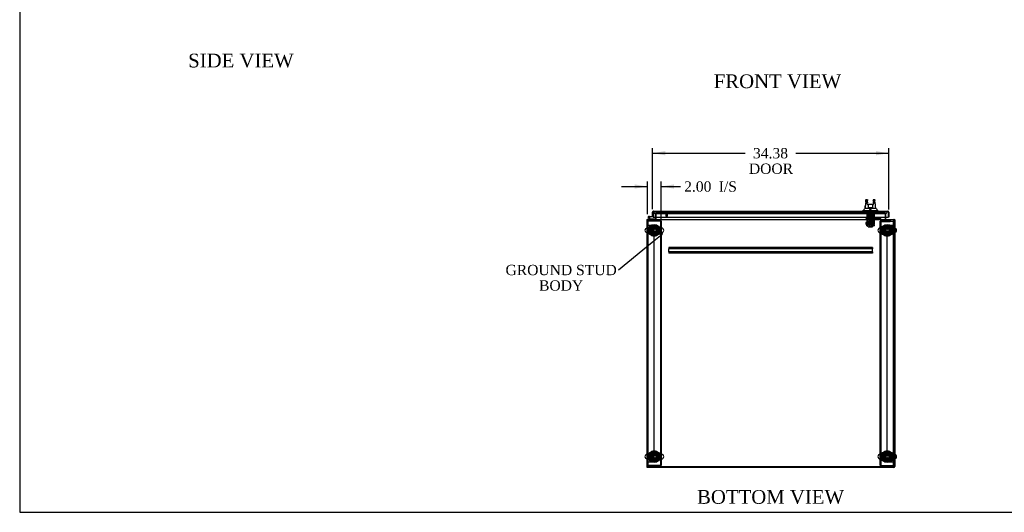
# Model space of a CAD drawing. Header units: inches. Extents: x 1 to 359, y -2 to 239.
# Tile 1 of 10: x 1 to 145, y 1 to 72. Entities that reach past the tile are written whole.
import ezdxf
from ezdxf import colors
from ezdxf.entities.mleader import LeaderData, LeaderLine
from ezdxf.enums import TextEntityAlignment as Align
from ezdxf.lldxf.tags import DXFTag
from ezdxf.math import Vec2, Vec3

# ---------------------------------------------------------------- set-up
doc = ezdxf.new("R2010")
doc.units = ezdxf.units.IN
doc.header["$MEASUREMENT"] = 0
for name, color, linetype in [('COM53964-5', 7, 'Continuous'), ('COM54746-60', 7, 'Continuous'), ('COM55914', 7, 'Continuous'), ('COM56675-2', 7, 'Continuous'), ('COM56676-2', 7, 'Continuous'), ('COM70220', 7, 'Continuous'), ('COM70838', 7, 'Continuous'), ('COM70839-3', 7, 'Continuous'), ('COM71199-4', 7, 'Continuous'), ('COM71207-8', 7, 'Continuous'), ('COM71209-10', 7, 'Continuous'), ('COM71212-1', 7, 'Continuous'), ('Default', 7, 'Continuous'), ('HAN13068', 7, 'Continuous'), ('HAN13068_NUT', 7, 'Continuous'), ('HAN13068_SCREW', 7, 'Continuous'), ('HAN_NUT', 7, 'Continuous'), ('NTS18024', 7, 'Continuous'), ('NTS18147', 7, 'Continuous'), ('ROL87452', 7, 'Continuous'), ('RVT17786', 7, 'Continuous'), ('RVT19000', 7, 'Continuous'), ('SCS86414', 7, 'Continuous'), ('SPC87322', 7, 'Continuous'), ('STD26122', 7, 'Continuous'), ('STD26258', 7, 'Continuous'), ('WAF25376', 7, 'Continuous'), ('WAF25377', 7, 'Continuous'), ('WAM254785', 7, 'Continuous'), ('WAM30038', 7, 'Continuous')]:
    doc.layers.add(name, color=color, linetype=linetype)
doc.styles.add('SEACAD_Times_New_Roman', font='times.ttf')
tags = doc.linetypes.add('HIDDEN2', pattern=[0.1875, 0.125, -0.0625]).pattern_tags.tags
tags[6:7] = [DXFTag(74, 4), DXFTag(75, 0), DXFTag(340, '0'), DXFTag(46, 0.0), DXFTag(50, 0.0), DXFTag(44, 0.0), DXFTag(45, 0.0)]
tags[4:5] = [DXFTag(74, 4), DXFTag(75, 0), DXFTag(340, '0'), DXFTag(46, 0.0), DXFTag(50, 0.0), DXFTag(44, 0.0), DXFTag(45, 0.0)]
doc.dimstyles.new('HAMMOND_(STH_-_300x200)', dxfattribs={"dimtxt": 1.5, "dimasz": 1.875, "dimexe": 0.75, "dimexo": 0.75, "dimgap": 0.375, "dimtad": 0, "dimtih": 1, "dimtoh": 1, "dimzin": 0, "dimdsep": 46, "dimtxsty": 'SEACAD_Times_New_Roman', "dimblk1": '_SE_FILLED', "dimblk2": '_SE_FILLED', "dimsah": 1, "dimcen": 0.75, "dimadec": 0, "dimazin": 0, "dimtfac": 0.8, "dimtofl": 0, "dimtmove": 0, "dimatfit": 3, "dimfxl": 1, "dimtolj": 1, "dimtzin": 0, "dimarcsym": 0})

# ---------------------------------------------------------------- blocks, each defined once
blk = doc.blocks.new('_SE_FILLED')
at = {"color": 0}
blk.add_line((0, 0), (-1, 0), dxfattribs=at)
blk.add_solid([(0, 0), (-1, -0.1665), (-1, 0.1665), (0, 0)], dxfattribs=at)
blk = doc.blocks.new('SE2')
at = {"layer": 'COM53964-5', "color": 7, "linetype": 'HIDDEN2'}
for p, q in [((92.62, 42.37), (92.76, 42.37)), ((92.76, 42.37), (93.48, 42.37)), ((93.48, 42.37), (93.62, 42.37)), ((93.62, 8), (93.62, 42.37)), ((127.49, 8), (127.49, 42.37)), ((127.49, 42.37), (127.63, 42.37)), ((127.63, 42.37), (128.35, 42.37)), ((128.35, 42.37), (128.49, 42.37)), ((92.62, 8), (92.76, 8)), ((92.76, 8), (93.48, 8)), ((93.48, 8), (93.62, 8)), ((127.49, 8), (127.63, 8)), ((127.63, 8), (128.35, 8)), ((128.35, 8), (128.49, 8))]:
    blk.add_line(p, q, dxfattribs=at)
at = {"layer": 'COM54746-60', "color": 7, "linetype": 'Continuous'}
for p, q in [((92.99, 43.23), (92.77, 43.44)), ((92.85, 43.65), (93.43, 43.65)), ((93.43, 43.58), (92.85, 43.58)), ((92.89, 43.42), (93.01, 43.29)), ((92.91, 43.53), (92.97, 43.54)), ((93.01, 43.29), (93.7, 43.29)), ((93.43, 44.13), (93.43, 44.13)), ((93.43, 43.65), (93.43, 43.65)), ((93.7, 43.29), (93.7, 43.23))]:
    blk.add_line(p, q, dxfattribs=at)
at = {"layer": 'COM54746-60', "color": 7, "linetype": 'HIDDEN2'}
for p, q in [((92.79, 43.52), (92.79, 43.54)), ((92.82, 43.49), (92.89, 43.42)), ((92.84, 43.59), (92.87, 43.59)), ((92.87, 43.47), (92.84, 43.47)), ((92.97, 43.53), (92.91, 43.53)), ((92.92, 43.54), (92.92, 43.52)), ((93.43, 44.13), (93.49, 44.13)), ((93.47, 43.58), (93.43, 43.58)), ((93.49, 44.13), (93.49, 43.61))]:
    blk.add_line(p, q, dxfattribs=at)
at = {"layer": 'COM54746-60', "color": 7, "linetype": 'Continuous'}
blk.add_circle((92.85, 43.53), 0.05, dxfattribs=at)
for radius, start, end in [(0.117, 90, 5.2159), (0.117, 227.608, 287.0274), (0.055, 90, 5.2159), (0.055, 5.2159, 90), (0.117, 5.2159, 28.0398)]:
    blk.add_arc((92.85, 43.53), radius, start, end, dxfattribs=at)
at = {"layer": 'COM54746-60', "color": 7, "linetype": 'HIDDEN2'}
for centre, radius, start, end in [((92.84, 43.54), 0.05, 90, 180), ((92.84, 43.52), 0.05, 180, 270), ((92.85, 43.53), 0.117, 28.0398, 90), ((92.87, 43.54), 0.05, 0, 90), ((92.87, 43.52), 0.05, 270, 0), ((93.47, 43.61), 0.025, 270, 0)]:
    blk.add_arc(centre, radius, start, end, dxfattribs=at)
at = {"layer": 'COM55914', "color": 7, "linetype": 'HIDDEN2'}
for p, q in [((125.37, 39.14), (95.74, 39.14)), ((95.74, 39.14), (95.74, 39.09)), ((95.74, 39.09), (95.74, 38.99)), ((95.74, 38.99), (95.74, 38.95)), ((95.74, 38.51), (95.74, 38.95)), ((125.37, 38.95), (95.74, 38.95)), ((125.37, 39.14), (125.37, 39.09)), ((125.37, 39.09), (125.37, 38.99)), ((125.37, 38.99), (125.37, 38.95)), ((125.37, 38.51), (125.37, 38.95)), ((125.37, 38.51), (95.74, 38.51)), ((95.74, 38.51), (95.74, 38.47)), ((95.74, 38.47), (95.74, 38.37)), ((95.74, 38.37), (95.74, 38.32)), ((125.37, 38.32), (95.74, 38.32)), ((125.37, 38.51), (125.37, 38.47)), ((125.37, 38.47), (125.37, 38.37)), ((125.37, 38.37), (125.37, 38.32))]:
    blk.add_line(p, q, dxfattribs=at)
at = {"layer": 'COM56675-2', "color": 7, "linetype": 'HIDDEN2'}
for p, q in [((93.9, 44.2), (93.9, 44.2)), ((127.21, 44.2), (93.9, 44.2)), ((127.21, 44.2), (127.21, 44.2))]:
    blk.add_line(p, q, dxfattribs=at)
for centre in [(93.62, 8.76), (127.49, 8.76)]:
    blk.add_circle(centre, 0.375, dxfattribs=at)
at = {"layer": 'COM56676-2', "color": 7, "linetype": 'HIDDEN2'}
for p, q in [((92.62, 42.98), (92.75, 42.98)), ((92.81, 42.98), (92.75, 42.98)), ((92.75, 7.48), (92.75, 42.98)), ((94.44, 42.98), (92.81, 42.98)), ((94.5, 42.98), (94.44, 42.98)), ((94.5, 42.98), (94.5, 7.48)), ((94.62, 42.98), (94.5, 42.98)), ((94.62, 42.98), (94.62, 7.48)), ((126.49, 42.98), (126.62, 42.98)), ((126.49, 7.48), (126.49, 42.98)), ((126.62, 7.48), (126.62, 42.98)), ((126.68, 42.98), (126.62, 42.98)), ((126.68, 42.98), (128.31, 42.98)), ((128.31, 42.98), (128.37, 42.98)), ((128.37, 42.98), (128.37, 7.48)), ((128.49, 42.98), (128.37, 42.98)), ((92.62, 7.48), (92.75, 7.48)), ((92.81, 7.48), (92.75, 7.48)), ((94.44, 7.48), (92.81, 7.48)), ((94.44, 7.48), (94.5, 7.48)), ((94.62, 7.48), (94.5, 7.48)), ((126.49, 7.48), (126.62, 7.48)), ((126.62, 7.48), (126.68, 7.48)), ((126.68, 7.48), (128.31, 7.48)), ((128.31, 7.48), (128.37, 7.48)), ((128.49, 7.48), (128.37, 7.48))]:
    blk.add_line(p, q, dxfattribs=at)
for centre in [(93.62, 41.63), (127.49, 41.63), (93.62, 8.82), (127.49, 8.82)]:
    blk.add_circle(centre, 0.375, dxfattribs=at)
at = {"layer": 'COM70220', "color": 7, "linetype": 'HIDDEN2'}
for p, q in [((93.82, 44.07), (94.07, 44.07)), ((94.07, 44.07), (126.98, 44.07)), ((126.98, 44.07), (127.23, 44.07))]:
    blk.add_line(p, q, dxfattribs=at)
for centre, start, end in [((93.82, 44.32), 180, 270), ((127.23, 44.32), 270, 0)]:
    blk.add_arc(centre, 0.25, start, end, dxfattribs=at)
at = {"layer": 'COM70838', "color": 7, "linetype": 'HIDDEN2'}
for p, q in [((124.43, 43.22), (124.43, 43.34)), ((124.43, 43.34), (124.56, 43.34)), ((124.56, 43.22), (124.43, 43.22)), ((124.56, 43.34), (125.61, 43.34)), ((125.04, 43.22), (124.56, 43.22)), ((125.61, 43.22), (125.07, 43.22)), ((125.61, 43.34), (125.7, 43.34)), ((125.7, 43.22), (125.61, 43.22)), ((126.41, 43.34), (125.7, 43.34)), ((125.7, 43.22), (126.39, 43.22)), ((126.51, 43.34), (126.41, 43.34)), ((126.41, 43.34), (126.41, 43.21)), ((126.5, 43.1), (126.5, 43.12)), ((126.57, 43.28), (126.57, 43.28)), ((126.7, 43.16), (126.7, 43.06)), ((126.7, 43.16), (127.94, 43.16)), ((126.7, 43.06), (127.82, 43.06)), ((127.94, 43.07), (127.94, 43.16)), ((127.94, 43.07), (127.94, 42.95)), ((126.7, 42.93), (127.82, 42.93))]:
    blk.add_line(p, q, dxfattribs=at)
for centre, radius, start, end in [((126.39, 43.1), 0.117, 76.4554, 90), ((126.39, 43.1), 0.117, 0, 76.4554), ((126.7, 43.12), 0.193, 180, 270), ((126.51, 43.28), 0.06, 0, 90), ((126.7, 43.28), 0.125, 180, 270)]:
    blk.add_arc(centre, radius, start, end, dxfattribs=at)
for centre, major_axis, start_param, end_param in [((127.82, 43.07), (-0.125, 0), 1.570796, 3.141593), ((127.82, 42.95), (0.125, 0), 4.712389, 6.283185)]:
    blk.add_ellipse(centre, major_axis=major_axis, ratio=0.145455, start_param=start_param, end_param=end_param, dxfattribs=at)
at = {"layer": 'COM70839-3', "color": 7, "linetype": 'HIDDEN2'}
for p, q in [((124.52, 43.95), (124.59, 43.95)), ((124.52, 43.94), (124.52, 43.95)), ((124.52, 43.94), (124.52, 42.81)), ((124.59, 43.95), (124.59, 43.94)), ((124.59, 43.94), (124.59, 42.81)), ((124.59, 43.49), (125.52, 43.49)), ((125.52, 43.95), (125.59, 43.95)), ((125.52, 43.94), (125.52, 43.95)), ((125.52, 43.94), (125.52, 42.81)), ((125.59, 43.95), (125.59, 43.94)), ((125.59, 43.94), (125.59, 42.81)), ((124.52, 42.64), (124.52, 42.81)), ((124.52, 42.64), (124.52, 42.38)), ((124.52, 42.31), (124.52, 42.38)), ((124.52, 42.31), (124.59, 42.31)), ((124.59, 42.81), (124.59, 42.64)), ((125.52, 42.69), (124.59, 42.69)), ((124.59, 42.38), (124.59, 42.64)), ((124.59, 42.63), (125.52, 42.63)), ((124.59, 42.38), (124.59, 42.31)), ((125.52, 42.64), (125.52, 42.81)), ((125.52, 42.64), (125.52, 42.38)), ((125.52, 42.31), (125.52, 42.38)), ((125.52, 42.31), (125.59, 42.31)), ((125.59, 42.81), (125.59, 42.64)), ((125.59, 42.38), (125.59, 42.64)), ((125.59, 42.38), (125.59, 42.31))]:
    blk.add_line(p, q, dxfattribs=at)
at = {"layer": 'COM71199-4', "color": 7, "linetype": 'Continuous'}
for p, q in [((93.48, 44.42), (127.57, 44.42)), ((93.48, 44.42), (93.48, 44.42)), ((93.48, 44.42), (93.48, 44.42)), ((127.57, 44.42), (127.57, 44.42)), ((127.57, 44.42), (127.57, 44.42)), ((127.57, 44.42), (127.57, 44.42)), ((93.34, 43.65), (93.34, 44.28)), ((93.34, 43.65), (93.43, 43.65)), ((93.43, 44.34), (93.39, 44.39)), ((93.43, 44.28), (93.43, 44.39)), ((93.43, 44.34), (93.43, 44.28)), ((93.43, 44.28), (93.43, 43.54)), ((93.43, 44.28), (93.43, 44.28)), ((93.43, 43.65), (93.43, 44.28)), ((93.43, 43.54), (127.62, 43.54)), ((127.62, 44.28), (127.62, 44.39)), ((127.62, 44.34), (127.66, 44.39)), ((127.62, 44.28), (127.62, 44.34)), ((127.62, 44.28), (127.62, 43.54)), ((127.62, 44.28), (127.62, 44.28)), ((127.62, 44.28), (127.62, 43.54)), ((127.71, 43.54), (127.62, 43.54)), ((127.71, 44.28), (127.71, 43.54))]:
    blk.add_line(p, q, dxfattribs=at)
for centre, start, end in [((93.48, 44.28), 90.1561, 127.5036), ((93.48, 44.28), 90, 90.0762), ((127.57, 44.28), 89.9238, 90), ((127.57, 44.28), 52.4964, 89.8439), ((93.48, 44.28), 127.5036, 180), ((127.57, 44.28), 0, 52.4964)]:
    blk.add_arc(centre, 0.143, start, end, dxfattribs=at)
for points in [[(93.43, 44.39), (93.44, 44.4), (93.45, 44.41), (93.46, 44.41), (93.46, 44.42), (93.47, 44.42), (93.48, 44.42), (93.48, 44.42)], [(127.62, 44.39), (127.61, 44.4), (127.6, 44.41), (127.59, 44.41), (127.59, 44.42), (127.58, 44.42), (127.57, 44.42), (127.57, 44.42)]]:
    blk.add_open_spline(points, degree=3, knots=[0, 0, 0, 0, 0.5, 0.5, 0.75, 0.75, 1, 1, 1, 1], dxfattribs=at)
at = {"layer": 'COM71207-8', "color": 7, "linetype": 'Continuous'}
for p, q in [((92.53, 43.14), (92.53, 7.23)), ((92.53, 43.14), (92.62, 43.14)), ((93.81, 43.54), (93.81, 43.28)), ((92.53, 7.23), (92.62, 7.23))]:
    blk.add_line(p, q, dxfattribs=at)
at = {"layer": 'COM71207-8', "color": 7, "linetype": 'HIDDEN2'}
for p, q in [((93.81, 44.2), (93.81, 43.54)), ((93.9, 44.2), (93.81, 44.2))]:
    blk.add_line(p, q, dxfattribs=at)
at = {"layer": 'COM71207-8', "color": 7, "linetype": 'Continuous'}
for centre, radius, start, end in [((92.67, 43.09), 0.143, 109.6129, 160.3871), ((93.76, 43.28), 0.048, 270, 0), ((93.76, 43.28), 0.143, 340.3871, 0)]:
    blk.add_arc(centre, radius, start, end, dxfattribs=at)
at = {"layer": 'COM71207-8', "color": 7, "linetype": 'HIDDEN2'}
for centre, radius, start, end in [((92.67, 43.09), 0.143, 90, 109.6129), ((92.67, 43.09), 0.048, 90, 180), ((93.76, 43.28), 0.143, 270, 340.3871)]:
    blk.add_arc(centre, radius, start, end, dxfattribs=at)
at = {"layer": 'COM71209-10', "color": 7, "linetype": 'Continuous'}
for p, q in [((92.62, 43.09), (92.62, 43.23)), ((92.62, 43.23), (128.49, 43.23)), ((92.62, 7.23), (92.62, 43.09)), ((93.9, 43.28), (93.9, 43.54)), ((93.9, 43.28), (93.9, 43.23)), ((127.21, 43.54), (127.21, 43.28)), ((127.21, 43.23), (127.21, 43.28)), ((128.49, 43.23), (128.49, 43.09)), ((128.49, 43.09), (128.49, 7.23)), ((128.49, 7.23), (92.62, 7.23))]:
    blk.add_line(p, q, dxfattribs=at)
at = {"layer": 'COM71209-10', "color": 7, "linetype": 'HIDDEN2'}
for p, q in [((93.9, 43.54), (93.9, 44.2)), ((93.9, 44.2), (127.21, 44.2)), ((127.21, 44.2), (127.21, 43.54))]:
    blk.add_line(p, q, dxfattribs=at)
at = {"layer": 'COM71212-1', "color": 7, "linetype": 'HIDDEN2'}
for p, q in [((127.21, 44.2), (127.31, 44.2)), ((127.31, 43.54), (127.31, 44.2)), ((128.44, 7.27), (92.62, 7.27))]:
    blk.add_line(p, q, dxfattribs=at)
at = {"layer": 'COM71212-1', "color": 7, "linetype": 'Continuous'}
for p, q in [((127.31, 43.28), (127.31, 43.54)), ((128.49, 43.23), (128.59, 43.23)), ((128.49, 43.14), (128.59, 43.14)), ((128.59, 43.14), (128.59, 43.23)), ((128.59, 43.14), (128.59, 7.31)), ((92.62, 7.17), (92.62, 7.23)), ((128.44, 7.17), (92.62, 7.17))]:
    blk.add_line(p, q, dxfattribs=at)
for centre, radius, start, end in [((127.35, 43.28), 0.143, 180, 199.6129), ((127.35, 43.28), 0.048, 180, 270), ((128.44, 7.31), 0.143, 270, 0)]:
    blk.add_arc(centre, radius, start, end, dxfattribs=at)
at = {"layer": 'COM71212-1', "color": 7, "linetype": 'HIDDEN2'}
for centre, radius, start, end in [((127.35, 43.28), 0.143, 199.6129, 270), ((128.44, 43.09), 0.143, 70.3871, 90), ((128.44, 43.09), 0.048, 0, 90), ((128.44, 7.31), 0.048, 270, 0)]:
    blk.add_arc(centre, radius, start, end, dxfattribs=at)
at = {"layer": 'HAN13068', "color": 7, "linetype": 'Continuous'}
for p, q in [((124.6, 45.89), (124.6, 46.18)), ((124.6, 45.48), (124.6, 45.89)), ((125.51, 46.18), (125.51, 45.89)), ((125.51, 45.89), (125.51, 45.48)), ((123.97, 44.5), (124.32, 44.5)), ((123.97, 44.5), (123.97, 44.42)), ((124.28, 44.85), (124.48, 44.85)), ((124.32, 44.5), (124.55, 44.5)), ((124.48, 44.85), (124.59, 44.85)), ((124.55, 44.5), (125, 44.5)), ((124.59, 44.85), (124.8, 44.85)), ((124.69, 45.39), (124.66, 45.39)), ((125.42, 45.39), (124.69, 45.39)), ((124.76, 44.96), (124.76, 45.39)), ((124.76, 44.92), (124.76, 44.96)), ((124.97, 44.92), (124.79, 44.92)), ((124.8, 44.85), (124.86, 44.85)), ((124.86, 44.85), (124.96, 44.85)), ((124.96, 44.85), (125, 44.85)), ((125.14, 44.92), (124.97, 44.92)), ((125, 44.85), (125.11, 44.85)), ((125, 44.5), (125.11, 44.5)), ((125.11, 44.85), (125.41, 44.85)), ((125.11, 44.5), (125.17, 44.5)), ((125.33, 44.92), (125.14, 44.92)), ((125.17, 44.5), (125.31, 44.5)), ((125.31, 44.5), (125.79, 44.5)), ((125.36, 45.39), (125.36, 44.96)), ((125.36, 44.96), (125.36, 44.92)), ((125.41, 44.85), (125.52, 44.85)), ((125.45, 45.39), (125.42, 45.39)), ((125.52, 44.85), (125.85, 44.85)), ((125.79, 44.5), (126.15, 44.5)), ((126.15, 44.42), (126.15, 44.5))]:
    blk.add_line(p, q, dxfattribs=at)
at = {"layer": 'HAN13068', "color": 7, "linetype": 'HIDDEN2'}
for p, q in [((124.66, 43.72), (124.66, 44.42)), ((124.86, 43.72), (124.86, 44.42)), ((124.89, 44.42), (124.89, 44.29)), ((125.22, 44.29), (125.22, 44.42)), ((125.26, 43.72), (125.26, 44.42)), ((125.45, 43.72), (125.45, 44.42)), ((124.86, 43.72), (124.66, 43.72)), ((125.26, 43.72), (124.86, 43.72)), ((124.9, 43.59), (124.9, 43.72)), ((125.06, 43.59), (124.9, 43.59)), ((124.9, 43.22), (124.9, 42.26)), ((125.22, 43.59), (125.06, 43.59)), ((125.22, 43.59), (125.22, 43.72)), ((125.22, 42.26), (125.22, 43.22)), ((125.45, 43.72), (125.26, 43.72)), ((124.9, 42.26), (125.22, 42.26)), ((124.9, 42.26), (124.93, 42.23)), ((125.19, 42.23), (124.93, 42.23)), ((125.19, 42.23), (125.22, 42.26))]:
    blk.add_line(p, q, dxfattribs=at)
at = {"layer": 'HAN13068', "color": 7, "linetype": 'Continuous'}
for centre, radius, start, end in [((124.86, 45.88), 0.259, 130.7149, 177.9019), ((124.64, 45.89), 0.0411, 178.3464, 179.9974), ((125.25, 45.88), 0.259, 2.0981, 49.2851), ((125.47, 45.89), 0.0411, 0.0026, 1.6536), ((63.8, 38.81), 62.32, 5.5659, 6.5216), ((120.17, 48.13), 5.25, 316.2334, 321.3827), ((140.19, 43.86), 15.93, 173.1476, 176.4108), ((124.69, 45.48), 0.09, 180, 270), ((124.66, 45.45), 0.06, 180, 270), ((125.42, 45.48), 0.09, 270, 0), ((125.45, 45.45), 0.06, 270, 0), ((138.26, 55.04), 16.06, 219.3746, 221.0327)]:
    blk.add_arc(centre, radius, start, end, dxfattribs=at)
for points in [[(124.37, 45.76), (124.39, 45.9), (124.4, 46.04), (124.42, 46.18)], [(125.72, 45.89), (125.71, 45.98), (125.7, 46.08), (125.69, 46.18)], [(124.28, 44.85), (124.3, 45), (124.31, 45.14), (124.33, 45.28)]]:
    blk.add_open_spline(points, degree=3, dxfattribs=at)
for points, knots in [([(124.69, 45.61), (124.69, 45.62), (124.68, 45.63), (124.67, 45.66), (124.67, 45.67), (124.65, 45.71), (124.64, 45.73), (124.63, 45.77), (124.62, 45.78), (124.62, 45.8), (124.61, 45.81), (124.6, 45.85), (124.6, 45.87), (124.6, 45.89)], [0, 0, 0, 0, 0.125, 0.125, 0.25, 0.25, 0.5, 0.5, 0.625, 0.625, 0.75, 0.75, 1, 1, 1, 1]), ([(125.51, 45.89), (125.51, 45.87), (125.51, 45.85), (125.5, 45.81), (125.49, 45.8), (125.49, 45.78), (125.48, 45.77), (125.47, 45.73), (125.46, 45.71), (125.45, 45.67), (125.44, 45.66), (125.43, 45.63), (125.43, 45.62), (125.42, 45.61)], [0, 0, 0, 0, 0.25, 0.25, 0.375, 0.375, 0.5, 0.5, 0.75, 0.75, 0.875, 0.875, 1, 1, 1, 1]), ([(124.76, 44.96), (124.76, 44.97), (124.76, 44.97), (124.76, 44.99), (124.76, 44.99), (124.77, 45.02), (124.78, 45.03), (124.79, 45.04)], [0, 0, 0, 0, 0.25, 0.25, 0.5, 0.5, 1, 1, 1, 1]), ([(124.79, 44.92), (124.78, 44.92), (124.78, 44.92), (124.77, 44.92), (124.77, 44.92), (124.76, 44.92), (124.76, 44.92), (124.76, 44.92), (124.76, 44.92), (124.76, 44.92)], [0, 0, 0, 0, 0.25, 0.25, 0.5, 0.5, 0.75, 0.75, 1, 1, 1, 1]), ([(125.33, 45.04), (125.33, 45.03), (125.34, 45.02), (125.35, 44.99), (125.35, 44.99), (125.35, 44.97), (125.36, 44.97), (125.36, 44.96)], [0, 0, 0, 0, 0.5, 0.5, 0.75, 0.75, 1, 1, 1, 1]), ([(125.36, 44.92), (125.36, 44.92), (125.35, 44.92), (125.35, 44.92), (125.35, 44.92), (125.34, 44.92), (125.33, 44.92), (125.33, 44.92)], [0, 0, 0, 0, 0.25, 0.25, 0.5, 0.5, 1, 1, 1, 1])]:
    blk.add_open_spline(points, degree=3, knots=knots, dxfattribs=at)
at = {"layer": 'HAN13068_NUT', "color": 7, "linetype": 'HIDDEN2'}
for p, q in [((124.72, 42.89), (124.72, 43.22)), ((125.06, 42.89), (125.06, 43.22)), ((125.39, 42.89), (125.39, 43.22)), ((124.89, 42.89), (124.72, 42.89)), ((124.72, 42.89), (124.72, 42.84)), ((125.36, 42.81), (124.75, 42.81)), ((125.06, 42.89), (124.89, 42.89)), ((125.22, 42.89), (125.06, 42.89)), ((125.39, 42.89), (125.22, 42.89)), ((125.39, 42.84), (125.39, 42.89))]:
    blk.add_line(p, q, dxfattribs=at)
for centre, start, end in [((124.75, 42.84), 180, 270), ((125.36, 42.84), 270, 0)]:
    blk.add_arc(centre, 0.03, start, end, dxfattribs=at)
at = {"layer": 'HAN13068_SCREW', "color": 7, "linetype": 'HIDDEN2'}
for p, q in [((124.94, 44.67), (125.17, 44.67)), ((124.94, 44.67), (124.94, 44.29)), ((125.17, 44.29), (125.17, 44.67)), ((124.79, 44.29), (125.32, 44.29)), ((124.79, 44.29), (124.79, 44.22)), ((124.79, 44.22), (125.32, 44.22)), ((124.83, 44.09), (124.83, 44.22)), ((124.83, 44.09), (124.94, 44.09)), ((124.94, 44.09), (124.94, 44.22)), ((124.94, 44.09), (125.17, 44.09)), ((125.17, 44.09), (125.17, 44.22)), ((125.17, 44.09), (125.28, 44.09)), ((125.28, 44.09), (125.28, 44.22)), ((125.32, 44.22), (125.32, 44.29))]:
    blk.add_line(p, q, dxfattribs=at)
at = {"layer": 'HAN_NUT', "color": 7, "linetype": 'HIDDEN2'}
for p, q in [((124.44, 44.32), (124.44, 44.11)), ((124.44, 44.11), (124.75, 44.11)), ((124.75, 44.32), (124.75, 44.11)), ((124.75, 44.11), (125.36, 44.11)), ((125.36, 44.32), (125.36, 44.11)), ((125.36, 44.11), (125.67, 44.11)), ((125.67, 44.32), (125.67, 44.11))]:
    blk.add_line(p, q, dxfattribs=at)
at = {"layer": 'NTS18024', "color": 7, "linetype": 'HIDDEN2'}
for p, q in [((93.16, 41.9), (93.62, 42.17)), ((93.16, 41.37), (93.16, 41.9)), ((93.62, 42.17), (94.09, 41.9)), ((94.09, 41.9), (94.09, 41.37)), ((127.03, 41.9), (127.49, 42.17)), ((127.03, 41.37), (127.03, 41.9)), ((127.49, 42.17), (127.96, 41.9)), ((127.96, 41.9), (127.96, 41.37)), ((93.62, 41.1), (93.16, 41.37)), ((94.09, 41.37), (93.62, 41.1)), ((127.49, 41.1), (127.03, 41.37)), ((127.96, 41.37), (127.49, 41.1)), ((93.16, 9.03), (93.62, 9.3)), ((93.16, 8.5), (93.16, 9.03)), ((93.62, 9.3), (94.09, 9.03)), ((94.09, 9.03), (94.09, 8.5)), ((127.03, 9.03), (127.49, 9.3)), ((127.03, 8.5), (127.03, 9.03)), ((127.49, 9.3), (127.96, 9.03)), ((127.96, 9.03), (127.96, 8.5)), ((93.62, 8.22), (93.16, 8.5)), ((94.09, 8.5), (93.62, 8.22)), ((127.49, 8.22), (127.03, 8.5)), ((127.96, 8.5), (127.49, 8.22))]:
    blk.add_line(p, q, dxfattribs=at)
for centre in [(93.62, 41.63), (127.49, 41.63), (93.62, 8.76), (127.49, 8.76)]:
    blk.add_circle(centre, 0.263, dxfattribs=at)
at = {"layer": 'NTS18147', "color": 7, "linetype": 'HIDDEN2'}
for p, q in [((124.66, 43.42), (124.59, 43.42)), ((124.59, 43.42), (124.59, 43.35)), ((124.66, 43.42), (124.59, 43.42)), ((124.59, 43.42), (124.59, 43.42)), ((124.59, 43.35), (124.66, 43.35)), ((124.59, 43.35), (124.59, 43.29)), ((124.59, 43.35), (124.66, 43.35)), ((124.59, 43.29), (124.66, 43.29)), ((124.59, 43.29), (124.66, 43.29)), ((124.99, 43.42), (124.66, 43.42)), ((124.66, 43.35), (124.66, 43.42)), ((124.99, 43.42), (124.66, 43.42)), ((124.66, 43.42), (124.66, 43.42)), ((124.66, 43.29), (124.66, 43.35)), ((124.82, 43.29), (124.86, 43.29)), ((124.82, 43.29), (124.86, 43.29)), ((125.28, 43.85), (124.84, 43.85)), ((124.84, 43.85), (124.84, 43.42)), ((125.28, 43.85), (124.84, 43.85)), ((124.84, 43.85), (124.84, 43.85)), ((125.12, 43.42), (124.99, 43.42)), ((124.99, 43.42), (124.99, 43.35)), ((125.12, 43.42), (124.99, 43.42)), ((124.99, 43.42), (124.99, 43.42)), ((124.99, 43.35), (125.12, 43.35)), ((124.99, 43.35), (125.12, 43.35)), ((125.45, 43.42), (125.12, 43.42)), ((125.12, 43.35), (125.12, 43.42)), ((125.45, 43.42), (125.12, 43.42)), ((125.12, 43.42), (125.12, 43.42)), ((125.26, 43.29), (125.29, 43.29)), ((125.26, 43.29), (125.29, 43.29)), ((125.28, 43.42), (125.28, 43.85)), ((125.28, 43.85), (125.28, 43.85)), ((125.52, 43.42), (125.45, 43.42)), ((125.45, 43.42), (125.45, 43.35)), ((125.52, 43.42), (125.45, 43.42)), ((125.45, 43.42), (125.45, 43.42)), ((125.45, 43.35), (125.52, 43.35)), ((125.45, 43.35), (125.52, 43.35)), ((125.46, 43.35), (125.46, 43.29)), ((125.46, 43.29), (125.52, 43.29)), ((125.46, 43.29), (125.52, 43.29)), ((125.52, 43.35), (125.52, 43.42)), ((125.52, 43.42), (125.52, 43.42)), ((125.52, 43.29), (125.52, 43.35))]:
    blk.add_line(p, q, dxfattribs=at)
for centre, start_param, end_param in [((124.82, 43.61), 2.506883, 3.776302), ((124.82, 43.61), 2.506883, 3.776302), ((124.86, 43.61), 3.141593, 3.776302), ((125.26, 43.61), 2.506883, 3.141593), ((125.29, 43.61), 2.506883, 3.776302), ((125.29, 43.61), 2.506883, 3.776302)]:
    blk.add_ellipse(centre, major_axis=(0, 0.318), ratio=0.866025, start_param=start_param, end_param=end_param, dxfattribs=at)
at = {"layer": 'ROL87452', "color": 7, "linetype": 'HIDDEN2'}
for p, q in [((124.74, 42.14), (124.74, 43.14)), ((125.37, 42.14), (125.37, 43.14)), ((124.74, 42.14), (125.37, 42.14))]:
    blk.add_line(p, q, dxfattribs=at)
at = {"layer": 'RVT17786', "color": 7, "linetype": 'HIDDEN2'}
for p, q in [((124.38, 42.76), (124.38, 42.51)), ((125.59, 42.76), (124.38, 42.76)), ((124.38, 42.51), (125.59, 42.51))]:
    blk.add_line(p, q, dxfattribs=at)
blk.add_arc((125.35, 42.64), 0.318, 317.1291, 42.8709, dxfattribs=at)
at = {"layer": 'RVT19000', "color": 7, "linetype": 'HIDDEN2'}
for p, q in [((124.74, 43.22), (124.74, 43.14)), ((125.37, 43.1), (124.74, 43.1)), ((124.86, 43.34), (124.86, 43.22)), ((125.2, 43.55), (124.92, 43.55)), ((124.92, 43.55), (124.92, 43.34)), ((125.07, 43.22), (125.04, 43.22)), ((125.2, 43.34), (125.2, 43.55)), ((125.25, 43.22), (125.25, 43.34)), ((125.37, 43.14), (125.37, 43.22))]:
    blk.add_line(p, q, dxfattribs=at)
at = {"layer": 'SCS86414', "color": 7, "linetype": 'HIDDEN2'}
for p, q in [((93.09, 41.97), (92.59, 41.97)), ((94.66, 41.97), (94.15, 41.97)), ((126.96, 41.97), (126.46, 41.97)), ((128.53, 41.97), (128.02, 41.97)), ((92.59, 41.3), (93.09, 41.3)), ((94.15, 41.3), (94.66, 41.3)), ((126.46, 41.3), (126.96, 41.3)), ((128.02, 41.3), (128.53, 41.3)), ((93.09, 9.09), (92.59, 9.09)), ((94.66, 9.09), (94.15, 9.09)), ((126.96, 9.09), (126.46, 9.09)), ((128.53, 9.09), (128.02, 9.09)), ((92.59, 8.43), (93.09, 8.43)), ((94.15, 8.43), (94.66, 8.43)), ((126.46, 8.43), (126.96, 8.43)), ((128.02, 8.43), (128.53, 8.43))]:
    blk.add_line(p, q, dxfattribs=at)
for centre, radius in [((93.62, 41.63), 0.625), ((93.62, 41.63), 0.312), ((93.62, 41.63), 0.252), ((127.49, 41.63), 0.625), ((127.49, 41.63), 0.312), ((127.49, 41.63), 0.252), ((93.62, 8.76), 0.625), ((93.62, 8.76), 0.312), ((93.62, 8.76), 0.252), ((127.49, 8.76), 0.625), ((127.49, 8.76), 0.312), ((127.49, 8.76), 0.252)]:
    blk.add_circle(centre, radius, dxfattribs=at)
at = {"layer": 'SCS86414', "color": 7, "linetype": 'Continuous'}
for centre, start, end in [((92.59, 41.63), 100.3132, 259.6868), ((128.53, 41.63), 280.3132, 79.6868), ((92.59, 8.76), 100.3132, 259.6868), ((128.53, 8.76), 280.3132, 79.6868)]:
    blk.add_arc(centre, 0.331, start, end, dxfattribs=at)
at = {"layer": 'SCS86414', "color": 7, "linetype": 'HIDDEN2'}
for centre, start, end in [((92.59, 41.63), 90, 100.3132), ((94.66, 41.63), 270, 90), ((126.46, 41.63), 90, 270), ((128.53, 41.63), 79.6868, 90), ((92.59, 41.63), 259.6868, 270), ((128.53, 41.63), 270, 280.3132), ((92.59, 8.76), 90, 100.3132), ((94.66, 8.76), 270, 90), ((126.46, 8.76), 90, 270), ((128.53, 8.76), 79.6868, 90), ((92.59, 8.76), 259.6868, 270), ((128.53, 8.76), 270, 280.3132)]:
    blk.add_arc(centre, 0.331, start, end, dxfattribs=at)
at = {"layer": 'SPC87322', "color": 7, "linetype": 'HIDDEN2'}
for p, q in [((124.66, 43.72), (124.66, 43.34)), ((124.82, 43.22), (124.82, 43.34)), ((124.83, 43.22), (124.83, 43.34)), ((125.28, 43.22), (125.28, 43.34)), ((125.29, 43.22), (125.29, 43.34)), ((125.45, 43.34), (125.45, 43.72))]:
    blk.add_line(p, q, dxfattribs=at)
at = {"layer": 'STD26122', "color": 7, "linetype": 'HIDDEN2'}
for p, q in [((124.87, 44.32), (124.87, 43.36)), ((124.87, 43.36), (125.24, 43.36)), ((124.87, 43.36), (124.91, 43.32)), ((125.21, 43.32), (124.91, 43.32)), ((125.21, 43.32), (125.24, 43.36)), ((125.24, 43.36), (125.24, 44.32))]:
    blk.add_line(p, q, dxfattribs=at)
at = {"layer": 'STD26258', "color": 7, "linetype": 'HIDDEN2'}
for p, q in [((95.28, 44.32), (95.28, 44.29)), ((95.28, 44.29), (95.59, 44.29)), ((95.31, 44.29), (95.31, 43.7)), ((95.31, 43.7), (95.56, 43.7)), ((95.34, 43.7), (95.34, 44.29)), ((95.53, 43.7), (95.53, 44.29)), ((95.56, 43.7), (95.56, 44.29)), ((95.59, 44.29), (95.59, 44.32))]:
    blk.add_line(p, q, dxfattribs=at)
blk.add_circle((94.62, 41.14), 0.156, dxfattribs=at)
at = {"layer": 'WAF25376', "color": 7, "linetype": 'HIDDEN2'}
for p, q in [((124.62, 42.95), (124.62, 42.32)), ((124.72, 42.95), (124.62, 42.95)), ((124.62, 42.32), (124.72, 42.32)), ((124.72, 42.95), (124.72, 42.32)), ((125.39, 42.95), (125.39, 42.32)), ((125.49, 42.95), (125.39, 42.95)), ((125.39, 42.32), (125.49, 42.32)), ((125.49, 42.95), (125.49, 42.32))]:
    blk.add_line(p, q, dxfattribs=at)
at = {"layer": 'WAF25377', "color": 7, "linetype": 'HIDDEN2'}
for centre, radius in [((93.62, 41.63), 0.875), ((93.62, 41.63), 0.34), ((127.49, 41.63), 0.875), ((127.49, 41.63), 0.34), ((93.62, 8.76), 0.875), ((93.62, 8.76), 0.34), ((127.49, 8.76), 0.875), ((127.49, 8.76), 0.34)]:
    blk.add_circle(centre, radius, dxfattribs=at)
at = {"layer": 'WAM254785', "color": 7, "linetype": 'HIDDEN2'}
for centre, radius in [((93.62, 41.63), 0.75), ((93.62, 41.63), 0.312), ((127.49, 41.63), 0.75), ((127.49, 41.63), 0.312), ((93.62, 8.76), 0.75), ((93.62, 8.76), 0.312), ((127.49, 8.76), 0.75), ((127.49, 8.76), 0.312)]:
    blk.add_circle(centre, radius, dxfattribs=at)
at = {"layer": 'WAM30038', "color": 7, "linetype": 'HIDDEN2'}
for p, q in [((124.68, 43.56), (125.43, 43.56)), ((124.68, 43.56), (124.68, 43.54)), ((124.68, 43.56), (125.43, 43.56)), ((124.68, 43.56), (124.68, 43.56)), ((124.68, 43.54), (125.43, 43.54)), ((124.68, 43.54), (125.43, 43.54)), ((124.83, 43.63), (124.88, 43.63)), ((124.83, 43.63), (124.88, 43.63)), ((124.88, 43.63), (124.85, 43.58)), ((124.88, 43.63), (124.85, 43.58)), ((124.87, 43.57), (124.89, 43.61)), ((124.89, 43.61), (124.88, 43.63)), ((124.88, 43.58), (124.91, 43.63)), ((124.89, 43.61), (124.88, 43.63)), ((124.88, 43.58), (124.91, 43.63)), ((124.89, 43.61), (124.89, 43.61)), ((124.91, 43.63), (125.04, 43.63)), ((124.91, 43.63), (125.04, 43.63)), ((125.04, 43.63), (125.04, 43.58)), ((125.07, 43.63), (125.2, 43.63)), ((125.07, 43.58), (125.07, 43.63)), ((125.07, 43.63), (125.2, 43.63)), ((125.2, 43.63), (125.23, 43.58)), ((125.2, 43.63), (125.23, 43.58)), ((125.23, 43.63), (125.22, 43.61)), ((125.23, 43.63), (125.22, 43.61)), ((125.22, 43.61), (125.24, 43.57)), ((125.22, 43.61), (125.22, 43.61)), ((125.23, 43.63), (125.28, 43.63)), ((125.26, 43.58), (125.23, 43.63)), ((125.23, 43.63), (125.28, 43.63)), ((125.26, 43.58), (125.23, 43.63)), ((125.43, 43.54), (125.43, 43.56)), ((125.43, 43.56), (125.43, 43.56))]:
    blk.add_line(p, q, dxfattribs=at)
for centre, radius, start, end in [((124.15, 44.15), 0.854, 316.5547, 318.2901), ((125.06, 43.58), 0.0182, 177.1609, 267.9942), ((125.06, 43.58), 0.0181, 271.7718, 3.073), ((125.96, 44.15), 0.85, 221.7058, 223.4493)]:
    blk.add_arc(centre, radius, start, end, dxfattribs=at)
for points, knots in [([(124.79, 43.58), (124.79, 43.59), (124.79, 43.59), (124.79, 43.59), (124.8, 43.6), (124.82, 43.62), (124.83, 43.63)], [0, 0, 0, 0, 0.141448, 0.141448, 0.141448, 1, 1, 1, 1]), ([(124.85, 43.58), (124.85, 43.58), (124.85, 43.58), (124.85, 43.58), (124.85, 43.57), (124.85, 43.57), (124.85, 43.57), (124.85, 43.57)], [0, 0, 0, 0, 0.25, 0.25, 0.5, 0.5, 0.5626015, 0.5626015, 0.5626015, 0.5626015]), ([(124.85, 43.56), (124.86, 43.56), (124.86, 43.57), (124.86, 43.57), (124.87, 43.57), (124.87, 43.57), (124.88, 43.58), (124.88, 43.58)], [0, 0, 0, 0, 0.25, 0.25, 0.5, 0.5, 1, 1, 1, 1]), ([(125.23, 43.58), (125.23, 43.58), (125.24, 43.58), (125.24, 43.58), (125.24, 43.57), (125.25, 43.57), (125.25, 43.57), (125.25, 43.57), (125.26, 43.56), (125.26, 43.56)], [0, 0, 0, 0, 0.25, 0.25, 0.5, 0.5, 0.75, 0.75, 1, 1, 1, 1]), ([(125.26, 43.57), (125.26, 43.57), (125.26, 43.57), (125.26, 43.57), (125.26, 43.58), (125.26, 43.58)], [0.4389304, 0.4389304, 0.4389304, 0.4389304, 0.5, 0.5, 1, 1, 1, 1]), ([(125.28, 43.63), (125.3, 43.62), (125.31, 43.6), (125.32, 43.59), (125.32, 43.59), (125.32, 43.59), (125.32, 43.58)], [0, 0, 0, 0, 0.858552, 0.858552, 0.858552, 1, 1, 1, 1])]:
    blk.add_open_spline(points, degree=3, knots=knots, dxfattribs=at)
blk = doc.blocks.new('DMBLK5393')
at = {"layer": 'Default', "linetype": 'Continuous'}
for points in [[(90.75, 48.31), (90.75, 47.69), (92.62, 48)], [(96.5, 48.31), (94.62, 48), (96.5, 47.69)]]:
    blk.add_hatch(color=7, dxfattribs=at).paths.add_polyline_path(points)
at = {"layer": 'Default', "color": 7, "linetype": 'Continuous'}
for p, q in [((92.62, 43.98), (92.62, 48.75)), ((94.62, 41.89), (94.62, 48.75)), ((88.87, 48), (92.62, 48)), ((94.62, 48), (96.69, 48)), ((96.69, 48), (97.44, 48))]:
    blk.add_line(p, q, dxfattribs=at)
at = {"layer": 'Default', "color": 7, "linetype": 'Continuous', "style": 'SEACAD_Times_New_Roman'}
for s, p in [('2.00', (97.96, 48.75)), ('I/S', (102.99, 48.75))]:
    blk.add_text(s, height=1.5, dxfattribs=at).set_placement(p, align=Align.TOP_LEFT)
blk = doc.blocks.new('DMBLK5394')
at = {"layer": 'Default', "linetype": 'Continuous'}
for points in [[(95.21, 53.15), (93.34, 52.84), (95.21, 52.53)], [(125.84, 53.15), (125.84, 52.53), (127.71, 52.84)]]:
    blk.add_hatch(color=7, dxfattribs=at).paths.add_polyline_path(points)
at = {"layer": 'Default', "color": 7, "linetype": 'Continuous'}
for p, q in [((93.34, 44.71), (93.34, 53.59)), ((127.71, 44.66), (127.71, 53.59)), ((93.34, 52.84), (106.85, 52.84)), ((114.2, 52.84), (127.71, 52.84))]:
    blk.add_line(p, q, dxfattribs=at)
at = {"layer": 'Default', "color": 7, "linetype": 'Continuous', "style": 'SEACAD_Times_New_Roman'}
for s, p in [('34.38', (107.97, 53.59)), ('DOOR', (107.38, 51.34))]:
    blk.add_text(s, height=1.5, dxfattribs=at).set_placement(p, align=Align.TOP_LEFT)
blk = doc.blocks.new('BORDER')
at = {"layer": 'Default', "color": 7, "linetype": 'Continuous'}
for p, q in [((-41.86, 27.86), (-41.86, 0)), ((-41.86, 0), (0, 0))]:
    blk.add_line(p, q, dxfattribs=at)

msp = doc.modelspace()

# ---------------------------------------------------------------- block references
at = {"layer": 'Default', "color": 7, "xscale": 8.55, "yscale": 8.55, "zscale": 8.55}
msp.add_blockref('BORDER', (359.223, 0.67), dxfattribs=at)
at = {"layer": 'Default'}
msp.add_blockref('SE2', (0, 0), dxfattribs=at)

# ---------------------------------------------------------------- texts
at = {"layer": 'Default', "color": 7, "linetype": 'Continuous', "style": 'SEACAD_Times_New_Roman'}
for s, p in [('SIDE VIEW', (25.823, 67.301)), ('FRONT VIEW', (102.258, 64.292)), ('BOTTOM VIEW', (99.834, 3.903))]:
    msp.add_text(s, height=2, dxfattribs=at).set_placement(p, align=Align.TOP_LEFT)

# ---------------------------------------------------------------- dimensions: what is measured, and where the dimension line sits
at = {"layer": 'Default', "color": 7, "linetype": 'Continuous'}
dim = msp.add_linear_dim(base=(93.338, 52.838), p1=(93.338, 43.962), p2=(127.713, 43.909), angle=359.91249, text='\\A1;<>\\PDOOR', dimstyle='HAMMOND_(STH_-_300x200)', dxfattribs=at)
dim.commit()
dim.dimension.update_dxf_attribs({"geometry": 'DMBLK5394', "text_midpoint": (110.525, 52.838), "dimtype": 161})
dim = msp.add_linear_dim(base=(94.621, 47.998), p1=(92.621, 43.231), p2=(94.621, 41.136), text='\\A1;<> I/S', dimstyle='HAMMOND_(STH_-_300x200)', override={"dimtmove": 1}, dxfattribs=at)
dim.commit()
dim.dimension.update_dxf_attribs({"geometry": 'DMBLK5393', "text_midpoint": (97.438, 47.998), "dimtype": 160})

# ---------------------------------------------------------------- leaders
ml = msp.add_multileader_mtext('Standard', dxfattribs=at)
ml.set_content('{\\pxsm0.9;\\fTimes New Roman|b0||i0||c0|p34;\\W1.;GROUND STUD\\PBODY\\P}', color=7)
ml.set_leader_properties()
ml.set_arrow_properties(name='_SE_FILLED')
ml.build(insert=Vec2(0, 0))
ml.multileader.update_dxf_attribs({"dogleg_length": 0, "arrow_head_size": 1.875})
ctx = ml.context
ctx.base_point, ctx.char_height, ctx.arrow_head_size, ctx.landing_gap_size = Vec3(72.149, 35.195), 1.5, 1.875, 0.525
ctx.text_align_type = 1
notes = []
notes.append((ctx, [(0, (1, 1, 0), (88.425, 35.855), (-1, 0), 0, [(0, [(94.747, 41.044)], 0, [])])]))
ctx.mtext.insert, ctx.mtext.alignment = Vec3(80.07, 36.621), 2
for ctx, leaders in notes:
    for number, flags, end, landing, length, lines in leaders:
        leader = LeaderData()
        leader.index, (leader.has_last_leader_line, leader.has_dogleg_vector, leader.attachment_direction) = number, flags
        leader.last_leader_point, leader.dogleg_vector, leader.dogleg_length = Vec3(end), Vec3(landing), length
        for number, points, colour, breaks in lines:
            line = LeaderLine()
            line.index, line.vertices, line.color, line.breaks = number, Vec3.list(points), colors.encode_raw_color(colour), breaks
            leader.lines.append(line)
        ctx.leaders.append(leader)

doc.saveas('drawing.dxf')
